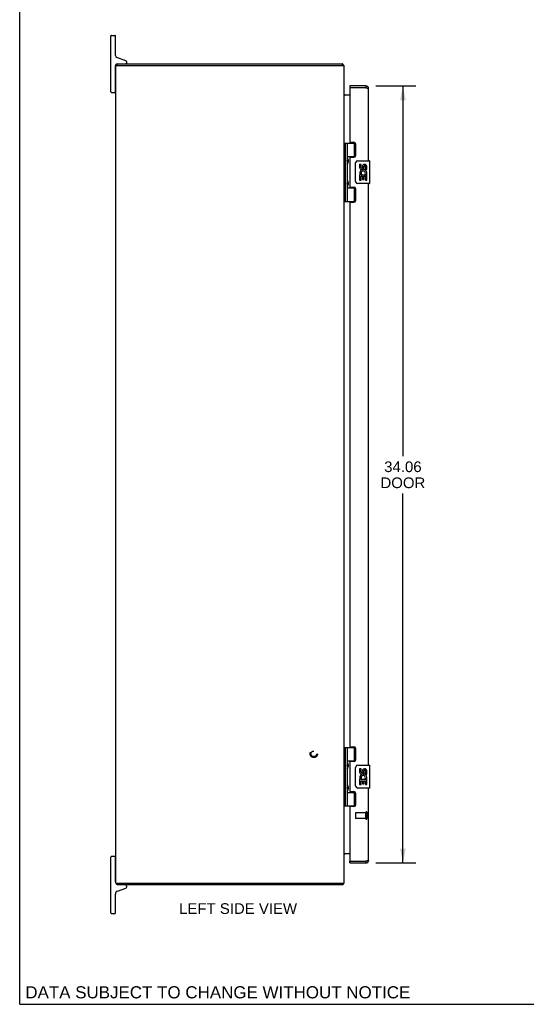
# Model space of a CAD drawing. Header units: inches. Extents: x 0 to 106, y 0 to 69.
# Tile 1 of 7: x 0 to 22, y 0 to 43. Entities that reach past the tile are written whole.
import ezdxf

# ---------------------------------------------------------------- set-up
doc = ezdxf.new("R2010")
doc.units = ezdxf.units.IN
doc.header["$LTSCALE"] = 5.84375
doc.header["$MEASUREMENT"] = 0
doc.linetypes.add('HIDDEN', pattern=[0.2, 0.1, -0.1])
doc.layers.get('0').update_dxf_attribs({"linetype": 'CONTINUOUS'})
for name, color, linetype in [('02___PRT_ALL_AXES', 7, 'CONTINUOUS'), ('DEFAULT_2', 8, 'HIDDEN'), ('DIMENSIONS', 7, 'CONTINUOUS')]:
    doc.layers.add(name, color=color, linetype=linetype)
doc.styles.get("Standard").update_dxf_attribs({"font": 'arial.ttf'})
doc.dimstyles.new('DIMSTYLE_1', dxfattribs={"dimtxt": 0.46875, "dimasz": 0.625, "dimexe": 0.09, "dimexo": 0.07, "dimgap": 0.0375, "dimtad": 0, "dimtih": 1, "dimtoh": 1, "dimzin": 4, "dimdsep": 46, "dimtxsty": 'Standard', "dimblk": '_FILLED', "dimblk1": '_FILLED', "dimblk2": '_FILLED', "dimcen": 0.09, "dimazin": 1, "dimtfac": 1, "dimtofl": 0, "dimtmove": 0, "dimatfit": 3, "dimldrblk": '_FILLED', "dimfxl": 1, "dimtolj": 1, "dimtzin": 4, "dimarcsym": 0})

# ---------------------------------------------------------------- blocks, each defined once
blk = doc.blocks.new('_FILLED')
at = {"color": 0, "linetype": 'ByBlock'}
blk.add_solid([(0, 0), (-1, 0.2), (-1, -0.2)], dxfattribs=at)
blk = doc.blocks.new('*D5')
at = {"layer": 'DIMENSIONS', "color": 2, "linetype": 'Continuous'}
for p, q in [((15.6, 40.263), (17.347, 40.263)), ((16.784, 40.263), (16.784, 24.038)), ((16.784, 6.2), (16.784, 22.397)), ((15.6, 6.2), (17.347, 6.2))]:
    blk.add_line(p, q, dxfattribs=at)
at = {"layer": 'DIMENSIONS', "color": 2, "linetype": 'Continuous', "xscale": 0.625, "yscale": 0.625, "zscale": 0.625}
for p, rotation in [((16.784, 40.263), 90), ((16.784, 6.2), 270)]:
    blk.add_blockref('_FILLED', p, dxfattribs=dict(at, rotation=rotation))
at = {"layer": 'DIMENSIONS', "color": 2, "linetype": 'Continuous', "insert": (16.784, 23.803), "char_height": 0.4688, "width": 1.96213, "attachment_point": 2, "line_spacing_factor": 0.9}
blk.add_mtext('34.06\\PDOOR', dxfattribs=at)

msp = doc.modelspace()

# ---------------------------------------------------------------- linework, layer by layer
at = {"color": 7, "linetype": 'Continuous'}
for p, q in [((0, 0), (0, 68.75)), ((3.992, 40.006), (3.992, 42.456)), ((4.017, 42.481), (4.167, 42.481)), ((4.192, 41.596), (4.192, 42.456)), ((4.652, 41.366), (4.251, 41.512)), ((4.192, 40.006), (4.192, 41.141)), ((4.27, 41.156), (4.27, 41.231)), ((4.692, 41.291), (4.692, 41.309)), ((14.144, 41.156), (14.144, 41.231)), ((14.169, 41.201), (14.144, 41.173)), ((4.192, 40.776), (4.207, 40.776)), ((4.192, 40.186), (4.207, 40.186)), ((14.455, 40.263), (14.455, 40.188)), ((15.163, 40.263), (15.163, 40.188)), ((4.017, 39.981), (4.167, 39.981)), ((14.212, 37.761), (14.212, 35.202)), ((14.212, 37.761), (14.696, 37.761)), ((14.251, 37.761), (14.251, 35.202)), ((14.35, 37.761), (14.35, 37.074)), ((14.67, 37.171), (14.67, 37.761)), ((14.35, 37.171), (14.696, 37.171)), ((14.639, 37.162), (14.69, 37.162)), ((14.207, 37.103), (14.212, 37.104)), ((14.207, 36.844), (14.212, 36.844)), ((14.35, 36.873), (14.35, 36.09)), ((14.366, 36.904), (14.366, 37.044)), ((14.715, 36.082), (14.715, 36.882)), ((14.815, 36.982), (15.325, 36.982)), ((15.34, 35.997), (15.34, 36.967)), ((14.207, 36.119), (14.212, 36.12)), ((14.207, 35.86), (14.212, 35.86)), ((14.35, 35.889), (14.35, 35.202)), ((14.366, 35.92), (14.366, 36.06)), ((15.325, 35.982), (14.815, 35.982)), ((14.35, 35.793), (14.696, 35.793)), ((14.69, 35.802), (14.639, 35.802)), ((14.67, 35.202), (14.67, 35.793)), ((14.212, 35.202), (14.696, 35.202)), ((14.212, 11.261), (14.696, 11.261)), ((14.212, 11.261), (14.212, 8.702)), ((14.251, 11.261), (14.251, 8.702)), ((14.35, 11.261), (14.35, 10.574)), ((14.67, 10.67), (14.67, 11.261)), ((14.207, 10.603), (14.212, 10.603)), ((14.35, 10.67), (14.696, 10.67)), ((14.35, 10.373), (14.35, 9.59)), ((14.366, 10.403), (14.366, 10.543)), ((14.639, 10.661), (14.69, 10.661)), ((14.715, 9.581), (14.715, 10.381)), ((14.815, 10.481), (15.325, 10.481)), ((15.34, 9.496), (15.34, 10.466)), ((14.207, 10.344), (14.212, 10.343)), ((14.207, 9.619), (14.212, 9.619)), ((14.366, 9.419), (14.366, 9.559)), ((14.207, 9.36), (14.212, 9.359)), ((14.35, 9.389), (14.35, 8.702)), ((14.35, 9.292), (14.696, 9.292)), ((14.69, 9.301), (14.639, 9.301)), ((14.67, 8.702), (14.67, 9.292)), ((15.325, 9.481), (14.815, 9.481)), ((14.212, 8.702), (14.696, 8.702)), ((4.167, 6.481), (4.017, 6.481)), ((3.992, 4.006), (3.992, 6.456)), ((4.192, 5.371), (4.192, 6.456)), ((4.192, 6.276), (4.207, 6.276)), ((14.455, 6.2), (14.455, 6.275)), ((15.163, 6.2), (15.163, 6.275)), ((4.192, 5.686), (4.207, 5.686)), ((4.27, 5.306), (4.27, 5.231)), ((14.144, 5.306), (14.144, 5.231)), ((14.169, 5.262), (14.144, 5.29)), ((4.192, 4.006), (4.192, 4.831)), ((4.284, 4.963), (4.652, 5.097)), ((4.692, 5.153), (4.692, 5.171)), ((4.017, 3.981), (4.167, 3.981)), ((0, 0), (106.25, 0))]:
    msp.add_line(p, q, dxfattribs=at)
at = {"color": 3, "linetype": 'Continuous'}
for p, q in [((4.207, 5.306), (4.207, 41.156)), ((4.207, 41.156), (14.207, 41.156)), ((4.27, 41.231), (14.144, 41.231)), ((14.207, 5.306), (14.207, 41.156)), ((15.163, 40.263), (14.455, 40.263)), ((14.455, 40.188), (14.455, 37.823)), ((15.163, 40.188), (14.455, 40.188)), ((15.163, 40.188), (15.183, 40.183)), ((15.183, 40.183), (15.189, 40.182)), ((15.189, 40.182), (15.195, 40.18)), ((15.195, 40.18), (15.201, 40.179)), ((15.201, 40.179), (15.206, 40.178)), ((15.206, 40.178), (15.212, 40.176)), ((15.212, 40.176), (15.217, 40.175)), ((15.217, 40.175), (15.222, 40.174)), ((14.455, 39.856), (14.214, 39.856)), ((15.28, 36.982), (15.28, 40.146)), ((14.486, 37.792), (14.642, 37.792)), ((14.705, 37.729), (14.705, 37.202)), ((14.486, 37.139), (14.642, 37.139)), ((14.455, 37.108), (14.455, 35.855)), ((15.28, 10.481), (15.28, 35.982)), ((14.486, 35.824), (14.642, 35.824)), ((14.705, 35.761), (14.705, 35.234)), ((14.455, 35.14), (14.455, 11.323)), ((14.486, 35.171), (14.642, 35.171)), ((14.486, 11.292), (14.642, 11.292)), ((14.705, 11.229), (14.705, 10.702)), ((14.455, 10.608), (14.455, 9.355)), ((14.642, 10.639), (14.486, 10.639)), ((14.486, 9.324), (14.642, 9.324)), ((14.705, 9.261), (14.705, 8.734)), ((15.28, 6.317), (15.28, 9.481)), ((14.455, 8.64), (14.455, 6.275)), ((14.642, 8.671), (14.486, 8.671)), ((14.214, 6.606), (14.455, 6.606)), ((14.455, 6.275), (15.163, 6.275)), ((14.455, 6.2), (15.163, 6.2)), ((15.181, 6.279), (15.163, 6.275)), ((15.189, 6.281), (15.181, 6.279)), ((15.195, 6.283), (15.189, 6.281)), ((15.201, 6.284), (15.195, 6.283)), ((15.206, 6.285), (15.201, 6.284)), ((15.212, 6.287), (15.206, 6.285)), ((15.217, 6.288), (15.212, 6.287)), ((15.222, 6.289), (15.217, 6.288)), ((15.227, 6.291), (15.222, 6.289)), ((4.207, 5.306), (14.207, 5.306)), ((14.144, 5.231), (4.27, 5.231))]:
    msp.add_line(p, q, dxfattribs=at)
for points in [[(14.158, 41.218), (14.157, 41.22), (14.156, 41.222), (14.154, 41.223), (14.153, 41.225), (14.152, 41.226), (14.151, 41.228), (14.15, 41.229), (14.149, 41.23), (14.148, 41.231), (14.146, 41.231), (14.145, 41.231), (14.145, 41.231), (14.144, 41.231)], [(14.169, 41.201), (14.167, 41.202), (14.166, 41.204), (14.165, 41.205), (14.164, 41.207), (14.162, 41.209), (14.161, 41.211), (14.16, 41.213), (14.158, 41.218)], [(15.222, 40.174), (15.227, 40.172), (15.23, 40.172), (15.232, 40.171), (15.234, 40.17), (15.237, 40.17), (15.239, 40.169), (15.241, 40.168), (15.243, 40.168), (15.245, 40.167), (15.248, 40.166), (15.25, 40.166), (15.251, 40.165), (15.253, 40.164), (15.255, 40.163), (15.257, 40.163), (15.259, 40.162), (15.26, 40.161), (15.262, 40.161), (15.264, 40.16), (15.265, 40.159), (15.266, 40.159), (15.268, 40.158), (15.269, 40.157), (15.27, 40.157), (15.271, 40.156), (15.272, 40.155), (15.273, 40.155), (15.274, 40.154), (15.275, 40.153), (15.276, 40.153), (15.277, 40.152), (15.277, 40.151), (15.278, 40.151), (15.278, 40.15), (15.279, 40.149), (15.279, 40.149), (15.279, 40.148), (15.28, 40.147), (15.28, 40.147), (15.28, 40.146)], [(14.208, 39.875), (14.207, 39.877), (14.207, 39.878), (14.207, 39.879)], [(14.214, 39.856), (14.214, 39.858), (14.214, 39.859), (14.214, 39.86), (14.214, 39.862), (14.213, 39.863), (14.213, 39.865), (14.212, 39.866), (14.212, 39.868), (14.211, 39.869), (14.21, 39.871), (14.209, 39.872), (14.208, 39.874), (14.208, 39.875)], [(14.214, 39.876), (14.214, 39.875), (14.214, 39.875), (14.214, 39.874), (14.214, 39.873), (14.214, 39.872), (14.213, 39.871), (14.213, 39.87), (14.212, 39.869), (14.212, 39.868), (14.212, 39.868)], [(14.208, 6.588), (14.207, 6.586), (14.207, 6.585), (14.207, 6.583)], [(14.214, 6.606), (14.214, 6.605), (14.214, 6.604), (14.214, 6.603), (14.214, 6.601), (14.213, 6.6), (14.213, 6.598), (14.212, 6.597), (14.212, 6.595), (14.211, 6.594), (14.21, 6.592), (14.209, 6.591), (14.208, 6.589), (14.208, 6.588)], [(14.214, 6.587), (14.214, 6.588), (14.214, 6.588), (14.214, 6.589), (14.214, 6.59), (14.214, 6.591), (14.213, 6.592), (14.213, 6.593), (14.212, 6.594), (14.212, 6.595), (14.212, 6.595)], [(15.28, 6.317), (15.28, 6.316), (15.28, 6.316), (15.279, 6.315), (15.279, 6.314), (15.279, 6.314), (15.278, 6.313), (15.278, 6.312), (15.277, 6.312), (15.277, 6.311), (15.276, 6.31), (15.275, 6.31), (15.274, 6.309), (15.273, 6.308), (15.272, 6.308), (15.271, 6.307), (15.27, 6.306), (15.269, 6.306), (15.268, 6.305), (15.266, 6.304), (15.265, 6.304), (15.264, 6.303), (15.262, 6.302), (15.26, 6.302), (15.259, 6.301), (15.257, 6.3), (15.255, 6.299), (15.253, 6.299), (15.251, 6.298), (15.25, 6.297), (15.248, 6.297), (15.245, 6.296), (15.243, 6.295), (15.241, 6.295), (15.239, 6.294), (15.237, 6.293), (15.234, 6.293), (15.232, 6.292), (15.23, 6.291), (15.227, 6.291)], [(14.16, 5.25), (14.158, 5.245), (14.157, 5.243), (14.156, 5.241), (14.154, 5.24), (14.153, 5.238), (14.152, 5.237), (14.151, 5.235), (14.15, 5.234), (14.149, 5.233), (14.148, 5.232), (14.146, 5.232), (14.145, 5.232), (14.145, 5.232), (14.144, 5.231)], [(14.169, 5.262), (14.167, 5.261), (14.166, 5.259), (14.165, 5.258), (14.164, 5.256), (14.162, 5.254), (14.161, 5.252), (14.16, 5.25)]]:
    msp.add_lwpolyline(points, dxfattribs=at)
at = {"color": 7, "linetype": 'Continuous'}
for points in [[(14.35, 37.118), (14.351, 37.109), (14.353, 37.1), (14.356, 37.089), (14.36, 37.078), (14.364, 37.066), (14.369, 37.055), (14.374, 37.043), (14.378, 37.031), (14.383, 37.02), (14.387, 37.008), (14.389, 36.997), (14.391, 36.985), (14.392, 36.974), (14.391, 36.962), (14.39, 36.951), (14.387, 36.939), (14.383, 36.928), (14.378, 36.916), (14.374, 36.904), (14.369, 36.893), (14.364, 36.881), (14.36, 36.869), (14.356, 36.858), (14.353, 36.848), (14.351, 36.838), (14.35, 36.83)], [(14.715, 36.882), (14.715, 36.888), (14.716, 36.894), (14.717, 36.9), (14.718, 36.906), (14.719, 36.912), (14.721, 36.918)], [(14.35, 36.134), (14.351, 36.125), (14.353, 36.116), (14.356, 36.105), (14.36, 36.094), (14.364, 36.082), (14.369, 36.071), (14.374, 36.059), (14.378, 36.047), (14.383, 36.036), (14.387, 36.024), (14.389, 36.013), (14.391, 36.001), (14.392, 35.99), (14.391, 35.978), (14.39, 35.967), (14.387, 35.955), (14.383, 35.944), (14.378, 35.932), (14.374, 35.92), (14.369, 35.909), (14.364, 35.897), (14.36, 35.885), (14.356, 35.874), (14.353, 35.864), (14.351, 35.854), (14.35, 35.846)], [(14.721, 36.045), (14.719, 36.051), (14.718, 36.057), (14.717, 36.063), (14.716, 36.069), (14.715, 36.075), (14.715, 36.082)], [(14.35, 10.617), (14.351, 10.609), (14.353, 10.599), (14.356, 10.589), (14.36, 10.578), (14.364, 10.566), (14.369, 10.554), (14.374, 10.543), (14.378, 10.531), (14.383, 10.519), (14.387, 10.508), (14.389, 10.496), (14.391, 10.485), (14.392, 10.473), (14.391, 10.462), (14.39, 10.45), (14.387, 10.439), (14.383, 10.427), (14.378, 10.416), (14.374, 10.404), (14.369, 10.392), (14.364, 10.381), (14.36, 10.369), (14.356, 10.358), (14.353, 10.347), (14.351, 10.338), (14.35, 10.329)], [(14.715, 10.381), (14.715, 10.388), (14.716, 10.394), (14.717, 10.4), (14.718, 10.406), (14.719, 10.412), (14.721, 10.418)], [(14.35, 9.633), (14.351, 9.625), (14.353, 9.615), (14.356, 9.605), (14.36, 9.594), (14.364, 9.582), (14.369, 9.57), (14.374, 9.559), (14.378, 9.547), (14.383, 9.535), (14.387, 9.524), (14.389, 9.512), (14.391, 9.501), (14.392, 9.489), (14.391, 9.478), (14.39, 9.466), (14.387, 9.455), (14.383, 9.443), (14.378, 9.432), (14.374, 9.42), (14.369, 9.408), (14.364, 9.397), (14.36, 9.385), (14.356, 9.374), (14.353, 9.363), (14.351, 9.354), (14.35, 9.345)], [(14.721, 9.545), (14.719, 9.551), (14.718, 9.557), (14.717, 9.563), (14.716, 9.569), (14.715, 9.575), (14.715, 9.581)]]:
    msp.add_lwpolyline(points, dxfattribs=at)
for centre, radius, start, end in [((4.017, 42.456), 0.025, 90, 180), ((4.167, 42.456), 0.025, 0, 90), ((4.282, 41.596), 0.09, 180, 250), ((4.282, 41.141), 0.09, 97.5759, 180), ((4.632, 41.291), 0.06, 270, 360), ((4.632, 41.309), 0.06, 0, 70), ((15.163, 40.146), 0.042, 64.1716, 90), ((4.017, 40.006), 0.025, 180, 270), ((4.167, 40.006), 0.025, 270, 360), ((14.276, 37.044), 0.09, 0, 34.6434), ((14.276, 36.904), 0.09, 325.3566, 360), ((14.815, 36.882), 0.1, 90, 158.7946), ((15.325, 36.967), 0.015, 0, 90), ((14.276, 36.06), 0.09, 0, 34.6434), ((14.276, 35.92), 0.09, 325.3566, 360), ((14.815, 36.082), 0.1, 201.205, 270), ((15.325, 35.997), 0.015, 270, 360), ((14.276, 10.543), 0.09, 0, 34.6434), ((14.276, 10.403), 0.09, 325.3566, 360), ((14.815, 10.381), 0.1, 90, 158.7946), ((15.325, 10.466), 0.015, 0, 90), ((14.276, 9.559), 0.09, 0, 34.6434), ((14.815, 9.581), 0.1, 201.205, 270), ((14.276, 9.419), 0.09, 325.3566, 360), ((15.325, 9.496), 0.015, 270, 360), ((4.017, 6.456), 0.025, 90, 180), ((4.167, 6.456), 0.025, 0, 90), ((15.163, 6.317), 0.042, 270, 295.8284), ((4.332, 5.371), 0.14, 180, 206.6756), ((4.332, 5.371), 0.14, 207.7056, 243.698), ((4.632, 5.171), 0.06, 360, 90), ((4.332, 4.831), 0.14, 110, 180), ((4.632, 5.153), 0.06, 290, 0), ((4.017, 4.006), 0.025, 180, 270), ((4.167, 4.006), 0.025, 270, 360)]:
    msp.add_arc(centre, radius, start, end, dxfattribs=at)
at = {"color": 3, "linetype": 'Continuous'}
for centre, radius, start, end in [((14.09, 41.114), 0.117, 21.0402, 47.4431), ((15.163, 40.146), 0.117, 0, 90), ((14.249, 39.898), 0.042, 180, 270), ((14.486, 37.823), 0.031, 180, 270), ((14.642, 37.729), 0.063, 0, 90), ((14.486, 37.108), 0.031, 90, 180), ((14.642, 37.202), 0.063, 270, 360), ((14.486, 35.855), 0.031, 180, 270), ((14.642, 35.761), 0.063, 0, 90), ((14.486, 35.14), 0.031, 90, 180), ((14.642, 35.234), 0.063, 270, 360), ((14.486, 11.323), 0.031, 180, 270), ((14.642, 11.229), 0.063, 0, 90), ((14.486, 10.608), 0.031, 90, 180), ((14.642, 10.702), 0.063, 270, 360), ((14.486, 9.355), 0.031, 180, 270), ((14.642, 9.261), 0.063, 0, 90), ((14.486, 8.64), 0.031, 90, 180), ((14.642, 8.734), 0.063, 270, 360), ((14.249, 6.564), 0.042, 90, 180), ((15.163, 6.317), 0.117, 270, 360), ((14.09, 5.348), 0.117, 312.5569, 338.9598)]:
    msp.add_arc(centre, radius, start, end, dxfattribs=at)
at = {"color": 7, "linetype": 'Continuous'}
for centre in [(14.439, 36.974), (14.439, 35.99), (14.439, 10.473), (14.439, 9.489)]:
    msp.add_ellipse(centre, major_axis=(0, 0.188), ratio=0.5625, start_param=1.007189, end_param=2.134404, dxfattribs=at)
at = {"layer": '02___PRT_ALL_AXES', "color": 7, "linetype": 'Continuous'}
for p, q in [((14.639, 37.162), (14.639, 37.139)), ((14.89, 36.827), (14.89, 36.691)), ((14.953, 36.827), (14.89, 36.827)), ((14.953, 36.691), (14.953, 36.827)), ((15.018, 36.754), (15.018, 36.685)), ((15.079, 36.691), (15.079, 36.733)), ((15.142, 36.597), (15.142, 36.733)), ((15.202, 36.597), (15.202, 36.754)), ((14.89, 36.366), (14.89, 36.136)), ((14.908, 36.366), (14.89, 36.366)), ((14.943, 36.366), (14.97, 36.385)), ((14.943, 36.366), (15.202, 36.366)), ((14.953, 36.136), (14.953, 36.303)), ((14.953, 36.303), (15.018, 36.303)), ((15.018, 36.303), (15.018, 36.167)), ((15.079, 36.167), (15.079, 36.303)), ((15.079, 36.303), (15.142, 36.303)), ((15.134, 36.402), (15.191, 36.377)), ((15.142, 36.597), (15.202, 36.597)), ((15.142, 36.136), (15.142, 36.303)), ((15.202, 36.413), (15.202, 36.466)), ((15.202, 36.136), (15.202, 36.366)), ((14.89, 36.136), (14.953, 36.136)), ((15.018, 36.167), (15.079, 36.167)), ((15.142, 36.136), (15.202, 36.136)), ((14.639, 35.824), (14.639, 35.802)), ((14.639, 10.661), (14.639, 10.639)), ((14.953, 10.327), (14.89, 10.327)), ((14.89, 10.327), (14.89, 10.191)), ((14.953, 10.191), (14.953, 10.327)), ((15.018, 10.253), (15.018, 10.184)), ((15.079, 10.191), (15.079, 10.233)), ((15.142, 10.097), (15.142, 10.233)), ((15.142, 10.097), (15.202, 10.097)), ((15.202, 10.097), (15.202, 10.253)), ((15.202, 9.913), (15.202, 9.966)), ((14.908, 9.866), (14.89, 9.866)), ((14.89, 9.866), (14.89, 9.636)), ((14.89, 9.636), (14.953, 9.636)), ((14.943, 9.866), (14.97, 9.885)), ((14.943, 9.866), (15.202, 9.866)), ((14.953, 9.803), (15.018, 9.803)), ((14.953, 9.636), (14.953, 9.803)), ((15.018, 9.803), (15.018, 9.667)), ((15.018, 9.667), (15.079, 9.667)), ((15.079, 9.803), (15.142, 9.803)), ((15.079, 9.667), (15.079, 9.803)), ((15.134, 9.902), (15.191, 9.877)), ((15.142, 9.636), (15.142, 9.803)), ((15.142, 9.636), (15.202, 9.636)), ((15.202, 9.636), (15.202, 9.866)), ((14.639, 9.324), (14.639, 9.301))]:
    msp.add_line(p, q, dxfattribs=at)
at = {"layer": '02___PRT_ALL_AXES', "color": 8, "linetype": 'HIDDEN'}
for p, q in [((15.162, 8.399), (14.715, 8.399)), ((15.162, 8.151), (15.162, 8.399)), ((15.162, 8.151), (14.715, 8.151))]:
    msp.add_line(p, q, dxfattribs=at)
msp.add_circle((12.882, 10.981), 0.124, dxfattribs=at)
at = {"layer": '02___PRT_ALL_AXES', "color": 7, "linetype": 'Continuous'}
for centre, radius, start, end in [((15.11, 36.733), 0.0943, 71.7267, 167.4338), ((15.11, 36.733), 0.0314, 0, 180.0485), ((15.11, 36.733), 0.0943, 12.5402, 71.701), ((14.984, 36.691), 0.0943, 180, 360), ((15.044, 36.439), 0.154, 161.4199, 206.1963), ((15.047, 36.44), 0.157, 9.7031, 161.8791), ((15.047, 36.44), 0.157, 205.737, 207.8532), ((14.984, 36.691), 0.0314, 180, 261.2295), ((15.047, 36.44), 0.0943, 336.5966, 215.1122), ((14.984, 36.696), 0.0362, 263.4285, 341.7628), ((15.047, 36.44), 0.157, 336.5966, 350.2969), ((14.984, 10.191), 0.0943, 180, 360), ((15.044, 9.939), 0.154, 161.4199, 206.1963), ((15.047, 9.939), 0.157, 9.7031, 161.8791), ((14.984, 10.191), 0.0314, 180, 261.2295), ((15.047, 9.939), 0.0943, 336.5966, 215.1122), ((14.984, 10.196), 0.0362, 263.4285, 341.7628), ((15.11, 10.233), 0.0943, 71.7267, 167.4338), ((15.11, 10.233), 0.0314, 0, 180.0485), ((15.11, 10.233), 0.0943, 12.5402, 71.701), ((15.047, 9.939), 0.157, 205.737, 207.8532), ((15.047, 9.939), 0.157, 336.5966, 350.2969)]:
    msp.add_arc(centre, radius, start, end, dxfattribs=at)
at = {"layer": 'DEFAULT_2', "color": 8, "linetype": 'HIDDEN'}
for p, q in [((14.705, 8.389), (14.705, 8.161)), ((15.162, 8.417), (15.162, 8.133)), ((15.205, 8.417), (15.205, 8.133))]:
    msp.add_line(p, q, dxfattribs=at)
for radius in [0.164, 0.124]:
    msp.add_circle((12.882, 10.981), radius, dxfattribs=at)
for centre, radius, start, end in [((14.715, 8.389), 0.01, 90, 180), ((15.183, 8.417), 0.0215, 0, 180), ((14.715, 8.161), 0.01, 180, 270), ((15.183, 8.133), 0.0215, 180, 360)]:
    msp.add_arc(centre, radius, start, end, dxfattribs=at)

# ---------------------------------------------------------------- texts
at = {"layer": 'DIMENSIONS', "color": 2, "linetype": 'Continuous', "attachment_point": 2, "line_spacing_factor": 0.9}
for s, insert, char_height, width in [('LEFT SIDE VIEW', (9.566, 4.432), 0.46875, 5.15451), ('DATA SUBJECT TO CHANGE WITHOUT NOTICE', (8.677, 0.792), 0.53125, 16.83016)]:
    msp.add_mtext(s, dxfattribs=dict(at, insert=insert, char_height=char_height, width=width))

# ---------------------------------------------------------------- dimensions: what is measured, and where the dimension line sits
at = {"layer": 'DIMENSIONS', "color": 2, "linetype": 'Continuous'}
dim = msp.add_linear_dim(base=(16.784, 6.2), p1=(15.53, 40.263), p2=(15.53, 6.2), angle=270, text='<>\\PDOOR', dimstyle='DIMSTYLE_1', dxfattribs=at)
dim.commit()
dim.dimension.update_dxf_attribs({"geometry": '*D5', "text_midpoint": (16.784, 23.218), "dimtype": 160})

doc.saveas('drawing.dxf')
